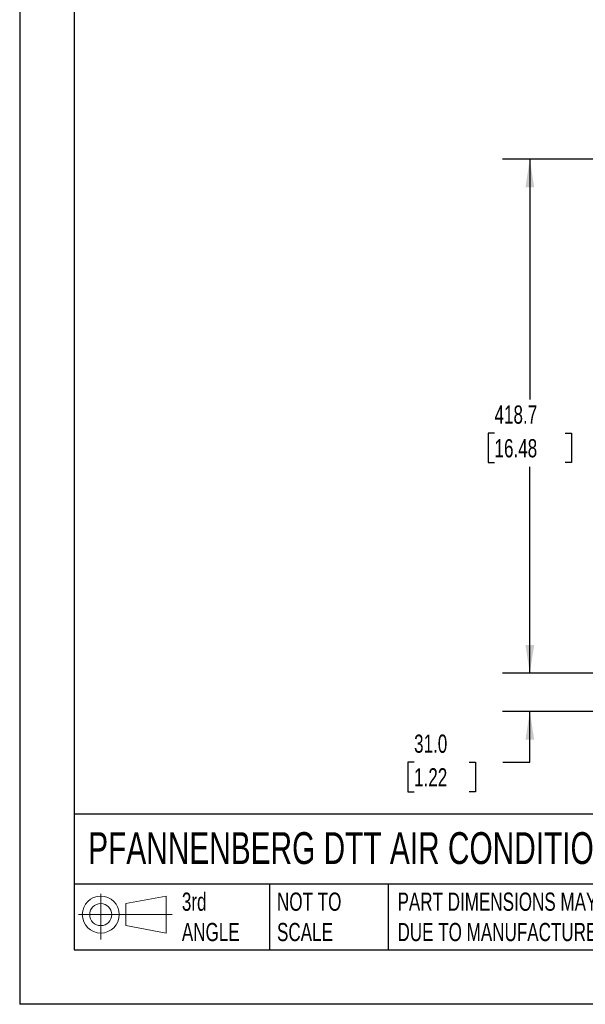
# Model space of a CAD drawing. Header units: millimetres. Extents: x 0 to 1956, y 0 to 1511.
# Tile 1 of 56: x 0 to 460, y 0 to 802. Entities that reach past the tile are written whole.
import ezdxf

# ---------------------------------------------------------------- set-up
doc = ezdxf.new("R2010")
doc.units = ezdxf.units.MM
doc.header["$LTSCALE"] = 7
doc.layers.add('DIMENSIONS', color=140, linetype='Continuous', lineweight=25)
doc.layers.add('TEXT', color=140, linetype='Continuous', lineweight=25)
doc.styles.add('SLDTEXTSTYLE0', font='TXT', dxfattribs={"width": 0.7})
doc.dimstyles.new('SLDDIMSTYLE1', dxfattribs={"dimtxt": 15.106055, "dimasz": 23.114, "dimexe": 0, "dimexo": 0.0625, "dimgap": 3.776514, "dimtad": 0, "dimtih": 1, "dimtoh": 1, "dimdec": 1, "dimrnd": 1e-09, "dimzin": 12, "dimdsep": 46, "dimtxsty": 'SLDTEXTSTYLE0', "dimsah": 1, "dimcen": 0.09, "dimadec": 0, "dimazin": 3, "dimtfac": 1, "dimtdec": 1, "dimtofl": 0, "dimtmove": 0, "dimatfit": 3, "dimfxl": 0, "dimfrac": 2, "dimtolj": 1, "dimtzin": 12, "dimarcsym": 0})
doc.dimstyles.new('SLDDIMSTYLE2', dxfattribs={"dimtxt": 15.106055, "dimasz": 23.114, "dimexe": 0, "dimexo": 0.0625, "dimgap": 3.776514, "dimtad": 0, "dimtih": 1, "dimtoh": 1, "dimdec": 1, "dimrnd": 1e-09, "dimzin": 4, "dimdsep": 46, "dimtxsty": 'SLDTEXTSTYLE0', "dimsah": 1, "dimcen": 0.09, "dimadec": 0, "dimazin": 1, "dimtfac": 1, "dimtdec": 1, "dimtmove": 0, "dimatfit": 0, "dimfxl": 0, "dimfrac": 2, "dimtolj": 1, "dimtzin": 12, "dimarcsym": 0})

# ---------------------------------------------------------------- blocks, each defined once
blk = doc.blocks.new('Block11')
at = {"color": 7, "linetype": 'Continuous', "lineweight": 18}
for p, q in [((18.12, 37.17), (18.12, 0)), ((38.36, 29.17), (71.23, 35.22)), ((71.23, 35.22), (71.23, 5.12)), ((38.36, 11.17), (38.36, 29.17)), ((0, 20.17), (76.12, 20.17)), ((38.36, 11.17), (71.23, 5.12))]:
    blk.add_line(p, q, dxfattribs=at)
for radius in [15.05, 9]:
    blk.add_circle((18.12, 20.17), radius, dxfattribs=at)
blk = doc.blocks.new('Block12')
at = {"color": 7, "linetype": 'Continuous'}
blk.add_blockref('Block11', (0, 0), dxfattribs=at)
blk = doc.blocks.new('_D_5')
at = {"layer": 'DIMENSIONS'}
for p, q in [((839.05, 688.18), (392.81, 688.18)), ((415.04, 688.18), (415.04, 492.44)), ((386.31, 465.05), (381.24, 465.05)), ((381.24, 465.05), (381.24, 441.04)), ((443.77, 465.05), (448.84, 465.05)), ((448.84, 465.05), (448.84, 441.04)), ((381.24, 441.04), (386.31, 441.04)), ((448.84, 441.04), (443.77, 441.04)), ((415.04, 269.48), (415.04, 437.66)), ((565.18, 269.48), (392.81, 269.48))]:
    blk.add_line(p, q, dxfattribs=at)
for points in [[(415.04, 688.18), (411.48, 665.07), (418.6, 665.07)], [(415.04, 269.48), (418.6, 292.6), (411.48, 292.6)]]:
    blk.add_solid(points, dxfattribs=at)
at = {"layer": 'DIMENSIONS', "char_height": 14.817, "attachment_point": 1, "style": 'SLDTEXTSTYLE0'}
for s, insert in [('418.7', (386.31, 487.53)), ('16.48', (386.31, 460.14))]:
    blk.add_mtext(s, dxfattribs=dict(at, insert=insert))
blk = doc.blocks.new('_D_6')
at = {"layer": 'DIMENSIONS'}
for p, q in [((415.04, 269.48), (415.04, 313.93)), ((565.18, 269.48), (392.81, 269.48)), ((610.17, 238.52), (392.81, 238.52)), ((415.04, 197.12), (415.04, 238.52)), ((320.87, 197.12), (315.8, 197.12)), ((315.8, 197.12), (315.8, 173.12)), ((365.76, 197.12), (370.84, 197.12)), ((370.84, 197.12), (370.84, 173.12)), ((393, 197.12), (415.04, 197.12)), ((315.8, 173.12), (320.87, 173.12)), ((370.84, 173.12), (365.76, 173.12))]:
    blk.add_line(p, q, dxfattribs=at)
for points in [[(415.04, 269.48), (418.6, 292.6), (411.48, 292.6)], [(415.04, 238.52), (411.48, 215.4), (418.6, 215.4)]]:
    blk.add_solid(points, dxfattribs=at)
at = {"layer": 'DIMENSIONS', "char_height": 14.817, "attachment_point": 1, "style": 'SLDTEXTSTYLE0'}
for s, insert in [('31.0', (320.87, 219.61)), ('1.22', (320.87, 192.21))]:
    blk.add_mtext(s, dxfattribs=dict(at, insert=insert))

msp = doc.modelspace()

# ---------------------------------------------------------------- linework, layer by layer
at = {"color": 7, "linetype": 'Continuous'}
for p in [(0.02, 1511.32), (1955.82, 0.02)]:
    msp.add_line(p, (0.02, 0.02), dxfattribs=at)
at = {"layer": 'TEXT'}
for p, q in [((44.45, 1466.85), (44.45, 44.45)), ((1911.35, 154.88), (44.45, 154.88)), ((1911.35, 97.79), (44.45, 97.79)), ((203.31, 97.79), (203.31, 44.45)), ((299.86, 97.79), (299.86, 44.45)), ((44.45, 44.45), (1911.35, 44.45))]:
    msp.add_line(p, q, dxfattribs=at)

# ---------------------------------------------------------------- block references
msp.add_blockref('Block12', (47.87, 52.88), dxfattribs=at)

# ---------------------------------------------------------------- texts
at = {"layer": 'TEXT', "attachment_point": 1, "style": 'SLDTEXTSTYLE0'}
for s, insert, char_height in [('PFANNENBERG DTT AIR CONDITIONER', (55.76, 140.16), 25.9292), ('3rd^JANGLE', (131.95, 90.98), 14.817), ('NOT TO^JSCALE', (209.35, 90.98), 14.8167), ("PART DIMENSIONS MAY DIFFER SLIGHTLY ^JDUE TO MANUFACTURER'S VARIANCES", (307.39, 90.98), 14.8167)]:
    msp.add_mtext(s, dxfattribs=dict(at, insert=insert, char_height=char_height))

# ---------------------------------------------------------------- dimensions: what is measured, and where the dimension line sits
at = {"layer": 'DIMENSIONS'}
for base, p1, p2, dimstyle, picture, middle in [((415.04, 269.48), (847.94, 688.18), (574.07, 269.48), 'SLDDIMSTYLE1', '_D_5', (415.04, 465.05)), ((415.04, 238.52), (574.07, 269.48), (619.06, 238.52), 'SLDDIMSTYLE2', '_D_6', (415.04, 197.12))]:
    dim = msp.add_linear_dim(base=base, p1=p1, p2=p2, angle=90, dimstyle=dimstyle, dxfattribs=at)
    dim.commit()
    dim.dimension.update_dxf_attribs({"geometry": picture, "text_midpoint": middle, "dimtype": 160})

doc.saveas('drawing.dxf')
